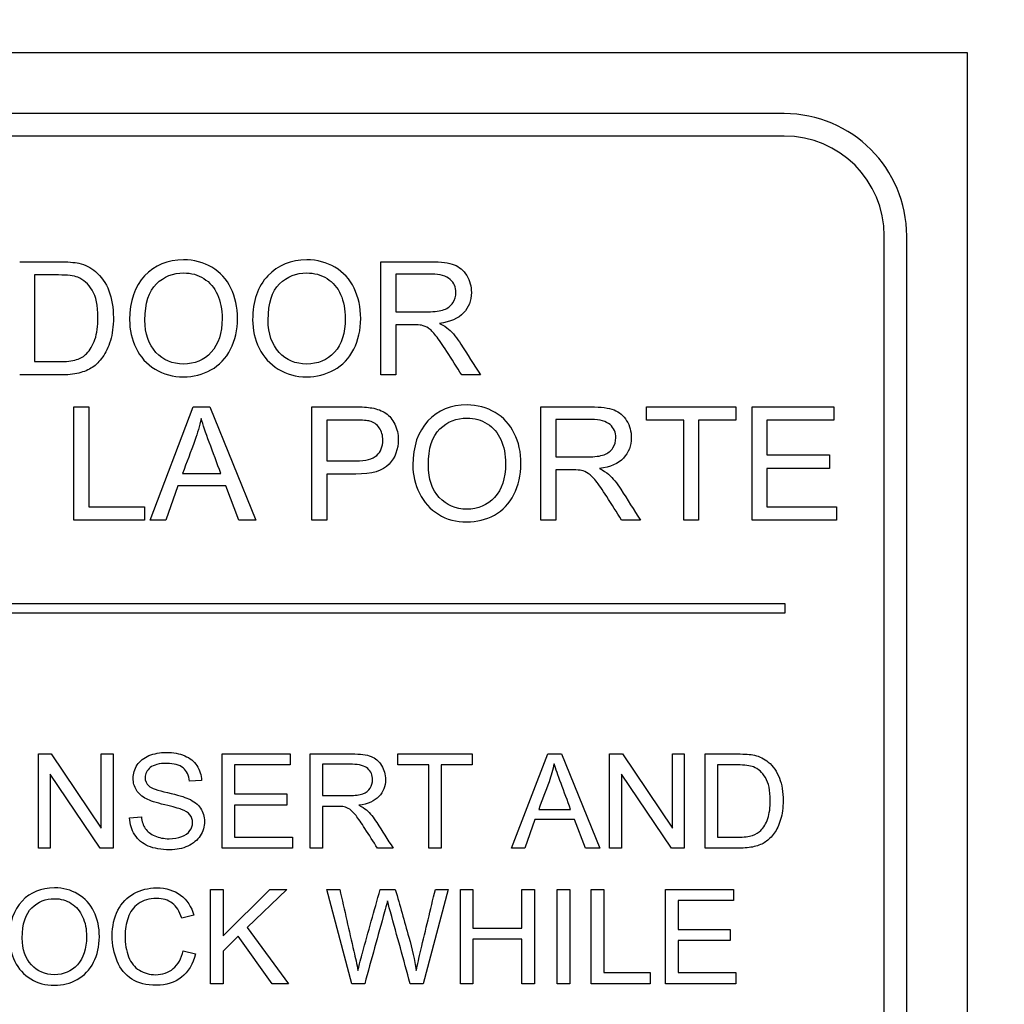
# Model space of a CAD drawing. Header units: inches. Extents: x 2 to 538, y -2 to 358.
# Tile 51 of 121: x 185.91 to 186.92, y 188.16 to 189.17. Entities that reach past the tile are written whole.
import ezdxf
from ezdxf.enums import TextEntityAlignment as Align

# ---------------------------------------------------------------- set-up
doc = ezdxf.new("R2010")
doc.units = ezdxf.units.IN
doc.header["$MEASUREMENT"] = 0
doc.layers.add('Default', color=7, linetype='Continuous')
doc.layers.add('LAB20180', color=7, linetype='Continuous')
doc.styles.add('SEACAD_Times_New_Roman', font='times.ttf')
doc.dimstyles.new('HAMMOND_(STH_-_540x360)', dxfattribs={"dimtxt": 2, "dimasz": 2.5, "dimexe": 1, "dimexo": 1, "dimgap": 0.5, "dimtad": 0, "dimtih": 1, "dimtoh": 1, "dimzin": 0, "dimdsep": 46, "dimtxsty": 'SEACAD_Times_New_Roman', "dimblk1": '_SE_FILLED', "dimblk2": '_SE_FILLED', "dimsah": 1, "dimcen": 1, "dimadec": 0, "dimazin": 0, "dimtfac": 0.8, "dimtofl": 0, "dimtmove": 1, "dimatfit": 3, "dimfxl": 1, "dimtolj": 1, "dimtzin": 0, "dimarcsym": 0})

# ---------------------------------------------------------------- blocks, each defined once
blk = doc.blocks.new('SE')
at = {"layer": 'LAB20180', "color": 7, "linetype": 'Continuous'}
for p, q in [((186.8824, 189.1365), (184.6324, 189.1365)), ((186.8824, 185.3865), (186.8824, 189.1365)), ((186.6944, 189.074), (184.8204, 189.074)), ((186.6944, 189.051), (184.8204, 189.051)), ((186.7969, 185.5745), (186.7969, 188.9485)), ((186.8199, 185.5745), (186.8199, 188.9485)), ((186.2808, 188.8059), (186.2808, 188.9221)), ((185.9256, 188.9085), (185.9256, 188.8196)), ((186.296, 188.9093), (186.296, 188.8708)), ((186.296, 188.8574), (186.296, 188.8059)), ((186.296, 188.8059), (186.2808, 188.8059)), ((186.3828, 188.8059), (186.3637, 188.8059)), ((185.9658, 188.6569), (185.9658, 188.7732)), ((185.9658, 188.7732), (185.9811, 188.7732)), ((185.9811, 188.7732), (185.9811, 188.6706)), ((186.044, 188.6569), (186.0883, 188.7732)), ((186.0883, 188.7732), (186.1052, 188.7732)), ((186.1052, 188.7732), (186.1524, 188.6569)), ((186.2099, 188.6569), (186.2099, 188.7732)), ((186.4448, 188.6569), (186.4448, 188.7732)), ((186.553, 188.7596), (186.553, 188.7732)), ((186.553, 188.7732), (186.6446, 188.7732)), ((186.6446, 188.7732), (186.6446, 188.7596)), ((186.6613, 188.6569), (186.6613, 188.7732)), ((186.6613, 188.7732), (186.7451, 188.7732)), ((186.7451, 188.7732), (186.7451, 188.7596)), ((186.2252, 188.7596), (186.2252, 188.7178)), ((186.46, 188.7603), (186.46, 188.7219)), ((186.5912, 188.7596), (186.553, 188.7596)), ((186.5912, 188.6569), (186.5912, 188.7596)), ((186.6446, 188.7596), (186.6065, 188.7596)), ((186.6065, 188.7596), (186.6065, 188.6569)), ((186.7451, 188.7596), (186.6766, 188.7596)), ((186.6766, 188.7596), (186.6766, 188.7238)), ((186.6766, 188.7238), (186.7407, 188.7238)), ((186.7407, 188.7238), (186.7407, 188.7101)), ((186.0773, 188.7047), (186.1166, 188.7047)), ((186.2252, 188.7042), (186.2252, 188.6569)), ((186.46, 188.7085), (186.46, 188.6569)), ((186.7407, 188.7101), (186.6766, 188.7101)), ((186.6766, 188.7101), (186.6766, 188.6706)), ((186.0726, 188.6921), (186.0602, 188.6569)), ((186.1216, 188.6921), (186.0726, 188.6921)), ((186.1349, 188.6569), (186.1216, 188.6921)), ((185.9811, 188.6706), (186.0384, 188.6706)), ((186.0384, 188.6706), (186.0384, 188.6569)), ((186.6766, 188.6706), (186.7478, 188.6706)), ((186.7478, 188.6706), (186.7478, 188.6569)), ((186.0384, 188.6569), (185.9658, 188.6569)), ((186.0602, 188.6569), (186.044, 188.6569)), ((186.1524, 188.6569), (186.1349, 188.6569)), ((186.2252, 188.6569), (186.2099, 188.6569)), ((186.46, 188.6569), (186.4448, 188.6569)), ((186.5468, 188.6569), (186.5276, 188.6569)), ((186.6065, 188.6569), (186.5912, 188.6569)), ((186.7478, 188.6569), (186.6613, 188.6569)), ((184.8199, 188.5715), (186.6949, 188.5715)), ((186.6949, 188.5715), (186.6949, 188.5615)), ((186.6949, 188.5615), (184.8199, 188.5615)), ((185.9295, 188.3204), (185.9295, 188.4171)), ((185.9295, 188.4171), (185.9426, 188.4171)), ((185.9426, 188.4171), (185.9937, 188.3411)), ((185.9937, 188.3411), (185.9937, 188.4171)), ((185.9937, 188.4171), (186.006, 188.4171)), ((186.006, 188.4171), (186.006, 188.3204)), ((186.118, 188.3204), (186.118, 188.4171)), ((186.118, 188.4171), (186.1877, 188.4171)), ((186.1877, 188.4171), (186.1877, 188.4058)), ((186.2082, 188.3204), (186.2082, 188.4171)), ((186.2981, 188.4058), (186.2981, 188.4171)), ((186.2981, 188.4171), (186.3744, 188.4171)), ((186.3744, 188.4171), (186.3744, 188.4058)), ((186.4148, 188.3204), (186.4518, 188.4171)), ((186.4518, 188.4171), (186.4659, 188.4171)), ((186.4659, 188.4171), (186.5051, 188.3204)), ((186.5152, 188.3204), (186.5152, 188.4171)), ((186.5152, 188.4171), (186.5284, 188.4171)), ((186.5284, 188.4171), (186.5796, 188.3411)), ((186.5796, 188.3411), (186.5796, 188.4171)), ((186.5796, 188.4171), (186.5918, 188.4171)), ((186.5918, 188.4171), (186.5918, 188.3204)), ((186.6132, 188.3204), (186.6132, 188.4171)), ((186.1877, 188.4058), (186.1307, 188.4058)), ((186.1307, 188.4058), (186.1307, 188.376)), ((186.2209, 188.4065), (186.2209, 188.3744)), ((186.3299, 188.4058), (186.2981, 188.4058)), ((186.3299, 188.3204), (186.3299, 188.4058)), ((186.3744, 188.4058), (186.3426, 188.4058)), ((186.3426, 188.4058), (186.3426, 188.3204)), ((186.6259, 188.4058), (186.6259, 188.3317)), ((185.9929, 188.3204), (185.9417, 188.3964)), ((185.9417, 188.3964), (185.9417, 188.3204)), ((186.0969, 188.3899), (186.0846, 188.389)), ((186.5787, 188.3204), (186.5275, 188.3964)), ((186.5275, 188.3964), (186.5275, 188.3204)), ((186.1307, 188.376), (186.1841, 188.376)), ((186.1841, 188.376), (186.1841, 188.3646)), ((186.1841, 188.3646), (186.1307, 188.3646)), ((186.1307, 188.3646), (186.1307, 188.3317)), ((186.2209, 188.3633), (186.2209, 188.3204)), ((186.4425, 188.3601), (186.4753, 188.3601)), ((186.023, 188.3515), (186.0351, 188.3526)), ((186.4387, 188.3497), (186.4283, 188.3204)), ((186.4794, 188.3497), (186.4387, 188.3497)), ((186.4905, 188.3204), (186.4794, 188.3497)), ((186.1307, 188.3317), (186.19, 188.3317)), ((186.19, 188.3317), (186.19, 188.3204)), ((185.9417, 188.3204), (185.9295, 188.3204)), ((186.006, 188.3204), (185.9929, 188.3204)), ((186.19, 188.3204), (186.118, 188.3204)), ((186.2209, 188.3204), (186.2082, 188.3204)), ((186.2932, 188.3204), (186.2772, 188.3204)), ((186.3426, 188.3204), (186.3299, 188.3204)), ((186.4283, 188.3204), (186.4148, 188.3204)), ((186.5051, 188.3204), (186.4905, 188.3204)), ((186.5275, 188.3204), (186.5152, 188.3204)), ((186.5918, 188.3204), (186.5787, 188.3204)), ((186.106, 188.1813), (186.106, 188.2781)), ((186.106, 188.2781), (186.1188, 188.2781)), ((186.1188, 188.2781), (186.1188, 188.2304)), ((186.1188, 188.2304), (186.1668, 188.2781)), ((186.1842, 188.2781), (186.1436, 188.2389)), ((186.1668, 188.2781), (186.1842, 188.2781)), ((186.2509, 188.1813), (186.2253, 188.2781)), ((186.2253, 188.2781), (186.2385, 188.2781)), ((186.28, 188.2781), (186.2955, 188.2781)), ((186.3498, 188.2781), (186.3239, 188.1813)), ((186.3366, 188.2781), (186.3498, 188.2781)), ((186.3622, 188.1813), (186.3622, 188.2781)), ((186.3622, 188.2781), (186.375, 188.2781)), ((186.375, 188.2781), (186.375, 188.2384)), ((186.4254, 188.2384), (186.4254, 188.2781)), ((186.4254, 188.2781), (186.4382, 188.2781)), ((186.4382, 188.2781), (186.4382, 188.1813)), ((186.4615, 188.1813), (186.4615, 188.2781)), ((186.4615, 188.2781), (186.4743, 188.2781)), ((186.4743, 188.2781), (186.4743, 188.1813)), ((186.4965, 188.1813), (186.4965, 188.2781)), ((186.4965, 188.2781), (186.5093, 188.2781)), ((186.5093, 188.2781), (186.5093, 188.1927)), ((186.5726, 188.1813), (186.5726, 188.2781)), ((186.5726, 188.2781), (186.6424, 188.2781)), ((186.6424, 188.2781), (186.6424, 188.2668)), ((186.6424, 188.2668), (186.5854, 188.2668)), ((186.5854, 188.2668), (186.5854, 188.237)), ((186.089, 188.2516), (186.0765, 188.2486)), ((186.1436, 188.2389), (186.186, 188.1813)), ((186.375, 188.2384), (186.4254, 188.2384)), ((186.5854, 188.237), (186.6387, 188.237)), ((186.6387, 188.237), (186.6387, 188.2256)), ((186.1345, 188.2301), (186.1188, 188.2149)), ((186.1691, 188.1813), (186.1345, 188.2301)), ((186.4254, 188.227), (186.375, 188.227)), ((186.375, 188.227), (186.375, 188.1813)), ((186.4254, 188.1813), (186.4254, 188.227)), ((186.6387, 188.2256), (186.5854, 188.2256)), ((186.5854, 188.2256), (186.5854, 188.1927)), ((186.0779, 188.2152), (186.0906, 188.212)), ((186.1188, 188.2149), (186.1188, 188.1813)), ((186.5093, 188.1927), (186.557, 188.1927)), ((186.557, 188.1927), (186.557, 188.1813)), ((186.5854, 188.1927), (186.6446, 188.1927)), ((186.6446, 188.1927), (186.6446, 188.1813)), ((186.1188, 188.1813), (186.106, 188.1813)), ((186.186, 188.1813), (186.1691, 188.1813)), ((186.2641, 188.1813), (186.2509, 188.1813)), ((186.3239, 188.1813), (186.3108, 188.1813)), ((186.375, 188.1813), (186.3622, 188.1813)), ((186.4382, 188.1813), (186.4254, 188.1813)), ((186.4743, 188.1813), (186.4615, 188.1813)), ((186.557, 188.1813), (186.4965, 188.1813)), ((186.6446, 188.1813), (186.5726, 188.1813))]:
    blk.add_line(p, q, dxfattribs=at)
for radius in [0.1255, 0.1025]:
    blk.add_arc((186.6944, 188.9485), radius, 0, 90, dxfattribs=at)
for points, knots in [([(186.023, 188.8625), (186.023, 188.8817), (186.0282, 188.8967), (186.0384, 188.9077), (186.0487, 188.9186), (186.0621, 188.924), (186.0892, 188.924), (186.0988, 188.9215), (186.1073, 188.9164), (186.116, 188.9112), (186.1225, 188.9041), (186.127, 188.8949), (186.1315, 188.8858), (186.1337, 188.8754), (186.1337, 188.852), (186.1314, 188.8415), (186.1266, 188.8322), (186.1218, 188.823), (186.1151, 188.8159), (186.0978, 188.8063), (186.0884, 188.804), (186.0674, 188.804), (186.0577, 188.8066), (186.0405, 188.8172), (186.034, 188.8243), (186.0252, 188.8426), (186.023, 188.8523), (186.023, 188.8625)], [0, 0, 0, 0, 0.133447, 0.133447, 0.133447, 0.256218, 0.256218, 0.337096, 0.337096, 0.337096, 0.41739, 0.41739, 0.41739, 0.505072, 0.505072, 0.593922, 0.593922, 0.593922, 0.671214, 0.671214, 0.748505, 0.748505, 0.832337, 0.832337, 0.916168, 0.916168, 1, 1, 1, 1]), ([(186.1492, 188.8625), (186.1492, 188.8817), (186.1544, 188.8967), (186.1648, 188.9077), (186.175, 188.9186), (186.1884, 188.924), (186.2154, 188.924), (186.225, 188.9215), (186.2336, 188.9164), (186.2422, 188.9112), (186.2488, 188.9041), (186.2532, 188.8949), (186.2578, 188.8857), (186.26, 188.8754), (186.26, 188.852), (186.2576, 188.8415), (186.2529, 188.8322), (186.2482, 188.8229), (186.2415, 188.8159), (186.2327, 188.8111), (186.2241, 188.8064), (186.2147, 188.804), (186.1938, 188.804), (186.184, 188.8066), (186.1669, 188.8172), (186.1604, 188.8243), (186.1559, 188.8335), (186.1514, 188.8426), (186.1492, 188.8523), (186.1492, 188.8625)], [0, 0, 0, 0, 0.133552, 0.133552, 0.133552, 0.256182, 0.256182, 0.336966, 0.336966, 0.336966, 0.417259, 0.417259, 0.417259, 0.50495, 0.50495, 0.593811, 0.593811, 0.593811, 0.674596, 0.674596, 0.674596, 0.751479, 0.751479, 0.834867, 0.834867, 0.918256, 0.918256, 0.918256, 1, 1, 1, 1]), ([(185.9103, 188.9221), (185.9237, 188.9221), (185.937, 188.9221), (185.9503, 188.9221), (185.9593, 188.9221), (185.9663, 188.9215), (185.971, 188.9205), (185.9777, 188.9189), (185.9834, 188.9161), (185.988, 188.9121), (185.9941, 188.9068), (185.9988, 188.9003), (186.0048, 188.8842), (186.0064, 188.875), (186.0064, 188.8558), (186.0054, 188.8479), (186.0012, 188.8343), (185.9985, 188.8287), (185.9954, 188.8243), (185.9921, 188.8198), (185.9886, 188.8162), (185.9848, 188.8137), (185.9809, 188.8111), (185.9763, 188.8092), (185.9655, 188.8066), (185.9593, 188.8059), (185.9522, 188.8059), (185.9383, 188.8059), (185.9243, 188.8059), (185.9103, 188.8059)], [0, 0, 0, 0, 0.150345, 0.150345, 0.150345, 0.228664, 0.228664, 0.228664, 0.300657, 0.300657, 0.300657, 0.39723, 0.39723, 0.493802, 0.493802, 0.575961, 0.575961, 0.65812, 0.65812, 0.65812, 0.714757, 0.714757, 0.714757, 0.778567, 0.778567, 0.842377, 0.842377, 0.842377, 1, 1, 1, 1]), ([(186.2808, 188.9221), (186.2979, 188.9221), (186.315, 188.9221), (186.3321, 188.9221), (186.3425, 188.9221), (186.3504, 188.9211), (186.3558, 188.919), (186.3611, 188.9169), (186.3654, 188.9132), (186.3687, 188.9079), (186.3719, 188.9026), (186.3735, 188.8968), (186.3735, 188.8822), (186.3708, 188.8752), (186.3602, 188.8639), (186.3519, 188.8603), (186.3408, 188.8588)], [0, 0, 0, 0, 0.318057, 0.318057, 0.318057, 0.46663, 0.46663, 0.46663, 0.573882, 0.573882, 0.573882, 0.693773, 0.693773, 0.846886, 0.846886, 1, 1, 1, 1]), ([(185.9256, 188.8196), (185.9339, 188.8196), (185.9422, 188.8196), (185.9505, 188.8196), (185.9581, 188.8196), (185.9641, 188.8202), (185.9685, 188.8216), (185.9729, 188.823), (185.9764, 188.8251), (185.9789, 188.8277), (185.9825, 188.8315), (185.9854, 188.8363), (185.9875, 188.8424), (185.9896, 188.8486), (185.9905, 188.856), (185.9905, 188.877), (185.9886, 188.8864), (185.9846, 188.8929), (185.9806, 188.8994), (185.9757, 188.9038), (185.9699, 188.9061), (185.9659, 188.9077), (185.9592, 188.9085), (185.9501, 188.9085), (185.9419, 188.9085), (185.9338, 188.9085), (185.9256, 188.9085)], [0, 0, 0, 0, 0.131508, 0.131508, 0.131508, 0.228357, 0.228357, 0.228357, 0.292742, 0.292742, 0.292742, 0.383654, 0.383654, 0.383654, 0.499024, 0.499024, 0.657911, 0.657911, 0.657911, 0.763984, 0.763984, 0.763984, 0.870531, 0.870531, 0.870531, 1, 1, 1, 1]), ([(186.0388, 188.8622), (186.0388, 188.8482), (186.0425, 188.8371), (186.05, 188.8291), (186.0576, 188.8211), (186.067, 188.8171), (186.0898, 188.8171), (186.0993, 188.8211), (186.1067, 188.8292), (186.1142, 188.8374), (186.1179, 188.8489), (186.1179, 188.8732), (186.1163, 188.8814), (186.11, 188.8955), (186.1053, 188.901), (186.0991, 188.9048), (186.093, 188.9087), (186.0862, 188.9106), (186.0677, 188.9106), (186.0583, 188.9069), (186.0505, 188.8994), (186.0427, 188.892), (186.0388, 188.8796), (186.0388, 188.8622)], [0, 0, 0, 0, 0.129275, 0.129275, 0.129275, 0.243005, 0.243005, 0.359073, 0.359073, 0.359073, 0.493901, 0.493901, 0.579129, 0.579129, 0.664357, 0.664357, 0.664357, 0.743292, 0.743292, 0.854918, 0.854918, 0.854918, 1, 1, 1, 1]), ([(186.1651, 188.8622), (186.1651, 188.8482), (186.1689, 188.8371), (186.1764, 188.8291), (186.1839, 188.8211), (186.1932, 188.8171), (186.216, 188.8171), (186.2256, 188.8211), (186.2331, 188.8292), (186.2405, 188.8373), (186.2442, 188.8489), (186.2442, 188.8732), (186.2426, 188.8814), (186.2394, 188.8884), (186.2362, 188.8955), (186.2316, 188.901), (186.2255, 188.9048), (186.2193, 188.9087), (186.2124, 188.9106), (186.1939, 188.9106), (186.1847, 188.9069), (186.1768, 188.8994), (186.1691, 188.892), (186.1651, 188.8796), (186.1651, 188.8622)], [0, 0, 0, 0, 0.129378, 0.129378, 0.129378, 0.243105, 0.243105, 0.359168, 0.359168, 0.359168, 0.497718, 0.497718, 0.585299, 0.585299, 0.585299, 0.664203, 0.664203, 0.664203, 0.742363, 0.742363, 0.854817, 0.854817, 0.854817, 1, 1, 1, 1]), ([(186.296, 188.8708), (186.307, 188.8708), (186.318, 188.8708), (186.329, 188.8708), (186.336, 188.8708), (186.3415, 188.8715), (186.3456, 188.873), (186.3495, 188.8744), (186.3525, 188.8768), (186.3546, 188.8799), (186.3567, 188.8831), (186.3577, 188.8867), (186.3577, 188.8959), (186.3557, 188.9004), (186.3517, 188.904), (186.3477, 188.9075), (186.3414, 188.9092), (186.3327, 188.9093), (186.3205, 188.9094), (186.3082, 188.9093), (186.296, 188.9093)], [0, 0, 0, 0, 0.228274, 0.228274, 0.228274, 0.344203, 0.344203, 0.344203, 0.424522, 0.424522, 0.424522, 0.498199, 0.498199, 0.60718, 0.60718, 0.60718, 0.746064, 0.746064, 0.746064, 1, 1, 1, 1]), ([(186.3637, 188.8059), (186.3585, 188.814), (186.3534, 188.822), (186.3483, 188.8301), (186.3438, 188.837), (186.3401, 188.8424), (186.3372, 188.8461), (186.3343, 188.8498), (186.3317, 188.8524), (186.3294, 188.8539), (186.3271, 188.8553), (186.3248, 188.8564), (186.3224, 188.8569), (186.3207, 188.8573), (186.3178, 188.8574), (186.3139, 188.8574), (186.3079, 188.8574), (186.302, 188.8574), (186.296, 188.8574)], [0, 0, 0, 0, 0.306819, 0.306819, 0.306819, 0.515477, 0.515477, 0.515477, 0.634456, 0.634456, 0.634456, 0.716945, 0.716945, 0.716945, 0.808478, 0.808478, 0.808478, 1, 1, 1, 1]), ([(186.3408, 188.8588), (186.3449, 188.8568), (186.3479, 188.8549), (186.35, 188.853), (186.3547, 188.849), (186.3588, 188.8438), (186.3627, 188.8376), (186.3694, 188.827), (186.3761, 188.8165), (186.3828, 188.8059)], [0, 0, 0, 0, 0.160109, 0.160109, 0.160109, 0.45305, 0.45305, 0.45305, 1, 1, 1, 1]), ([(186.2099, 188.7732), (186.2245, 188.7732), (186.2391, 188.7732), (186.2537, 188.7732), (186.2614, 188.7732), (186.2673, 188.7728), (186.2713, 188.7721), (186.2771, 188.7711), (186.2818, 188.7693), (186.2857, 188.7666), (186.2895, 188.7639), (186.2927, 188.7602), (186.295, 188.7554), (186.2973, 188.7506), (186.2985, 188.7452), (186.2985, 188.7296), (186.2954, 188.7213), (186.2891, 188.7144), (186.2829, 188.7075), (186.2714, 188.7041), (186.255, 188.7042), (186.2451, 188.7042), (186.2351, 188.7042), (186.2252, 188.7042)], [0, 0, 0, 0, 0.216952, 0.216952, 0.216952, 0.304451, 0.304451, 0.304451, 0.381248, 0.381248, 0.381248, 0.454064, 0.454064, 0.454064, 0.533616, 0.533616, 0.671221, 0.671221, 0.671221, 0.852304, 0.852304, 0.852304, 1, 1, 1, 1]), ([(186.3135, 188.7135), (186.3135, 188.7327), (186.3187, 188.7478), (186.329, 188.7587), (186.3393, 188.7696), (186.3527, 188.7751), (186.3797, 188.7751), (186.3893, 188.7725), (186.3979, 188.7674), (186.4065, 188.7622), (186.4131, 188.7551), (186.4175, 188.746), (186.4221, 188.7368), (186.4243, 188.7265), (186.4243, 188.7031), (186.4219, 188.6926), (186.4124, 188.674), (186.4057, 188.667), (186.3971, 188.6622), (186.3883, 188.6574), (186.379, 188.6551), (186.358, 188.6551), (186.3483, 188.6576), (186.3397, 188.663), (186.3311, 188.6683), (186.3246, 188.6754), (186.3158, 188.6937), (186.3135, 188.7033), (186.3135, 188.7135)], [0, 0, 0, 0, 0.133288, 0.133288, 0.133288, 0.256522, 0.256522, 0.33712, 0.33712, 0.33712, 0.417249, 0.417249, 0.417249, 0.502222, 0.502222, 0.588327, 0.588327, 0.674432, 0.674432, 0.674432, 0.75288, 0.75288, 0.837966, 0.837966, 0.837966, 0.918983, 0.918983, 1, 1, 1, 1]), ([(186.4448, 188.7732), (186.4619, 188.7732), (186.479, 188.7732), (186.4961, 188.7732), (186.5065, 188.7732), (186.5143, 188.7722), (186.5198, 188.7701), (186.5251, 188.768), (186.5294, 188.7643), (186.5327, 188.759), (186.5359, 188.7537), (186.5375, 188.7479), (186.5375, 188.7333), (186.5348, 188.7263), (186.5242, 188.715), (186.5159, 188.7114), (186.5048, 188.7099)], [0, 0, 0, 0, 0.318057, 0.318057, 0.318057, 0.46663, 0.46663, 0.46663, 0.573882, 0.573882, 0.573882, 0.693773, 0.693773, 0.846886, 0.846886, 1, 1, 1, 1]), ([(186.0963, 188.7612), (186.0947, 188.7536), (186.0926, 188.7462), (186.0899, 188.7388), (186.0859, 188.7273), (186.0815, 188.7161), (186.0773, 188.7047)], [0, 0, 0, 0, 0.391075, 0.391075, 0.391075, 1, 1, 1, 1]), ([(186.1166, 188.7047), (186.1126, 188.7155), (186.1087, 188.7262), (186.1047, 188.7369), (186.1011, 188.7467), (186.0983, 188.7548), (186.0963, 188.7612)], [0, 0, 0, 0, 0.571633, 0.571633, 0.571633, 1, 1, 1, 1]), ([(186.3294, 188.7132), (186.3294, 188.6992), (186.3331, 188.6882), (186.3406, 188.6802), (186.3481, 188.6722), (186.3575, 188.6682), (186.3804, 188.6682), (186.3899, 188.6722), (186.4047, 188.6884), (186.4085, 188.6999), (186.4085, 188.7243), (186.4069, 188.7325), (186.4005, 188.7466), (186.3958, 188.752), (186.3897, 188.7559), (186.3836, 188.7598), (186.3767, 188.7617), (186.3582, 188.7617), (186.3489, 188.758), (186.3411, 188.7505), (186.3333, 188.743), (186.3294, 188.7306), (186.3294, 188.7132)], [0, 0, 0, 0, 0.129277, 0.129277, 0.129277, 0.252801, 0.252801, 0.378862, 0.378862, 0.504924, 0.504924, 0.584611, 0.584611, 0.664298, 0.664298, 0.664298, 0.743257, 0.743257, 0.854915, 0.854915, 0.854915, 1, 1, 1, 1]), ([(186.2252, 188.7178), (186.2352, 188.7178), (186.2452, 188.7178), (186.2552, 188.7178), (186.2652, 188.7178), (186.2723, 188.7197), (186.2806, 188.7271), (186.2827, 188.7323), (186.2827, 188.7439), (186.2815, 188.7481), (186.2791, 188.7516), (186.2766, 188.7551), (186.2733, 188.7574), (186.2693, 188.7585), (186.2667, 188.7592), (186.2619, 188.7596), (186.2549, 188.7596), (186.245, 188.7596), (186.2351, 188.7596), (186.2252, 188.7596)], [0, 0, 0, 0, 0.215549, 0.215549, 0.215549, 0.355111, 0.355111, 0.494673, 0.494673, 0.595735, 0.595735, 0.595735, 0.683088, 0.683088, 0.683088, 0.786664, 0.786664, 0.786664, 1, 1, 1, 1]), ([(186.46, 188.7219), (186.471, 188.7219), (186.482, 188.7219), (186.493, 188.7219), (186.5, 188.7219), (186.5055, 188.7226), (186.5095, 188.7241), (186.5135, 188.7255), (186.5165, 188.7279), (186.5186, 188.731), (186.5207, 188.7342), (186.5216, 188.7377), (186.5216, 188.7469), (186.5197, 188.7515), (186.5157, 188.755), (186.5116, 188.7585), (186.5054, 188.7603), (186.4967, 188.7603), (186.4845, 188.7603), (186.4722, 188.7603), (186.46, 188.7603)], [0, 0, 0, 0, 0.228467, 0.228467, 0.228467, 0.343975, 0.343975, 0.343975, 0.424764, 0.424764, 0.424764, 0.499093, 0.499093, 0.606795, 0.606795, 0.606795, 0.745899, 0.745899, 0.745899, 1, 1, 1, 1]), ([(186.5276, 188.6569), (186.5225, 188.665), (186.5174, 188.6731), (186.5123, 188.6812), (186.5078, 188.6881), (186.5041, 188.6934), (186.5012, 188.6972), (186.4983, 188.7009), (186.4957, 188.7034), (186.4911, 188.7064), (186.4888, 188.7074), (186.4864, 188.708), (186.4847, 188.7084), (186.4818, 188.7085), (186.4779, 188.7085), (186.4719, 188.7085), (186.4659, 188.7085), (186.46, 188.7085)], [0, 0, 0, 0, 0.307386, 0.307386, 0.307386, 0.515959, 0.515959, 0.515959, 0.616495, 0.616495, 0.717031, 0.717031, 0.717031, 0.808506, 0.808506, 0.808506, 1, 1, 1, 1]), ([(186.5048, 188.7099), (186.5088, 188.7079), (186.5119, 188.706), (186.514, 188.7041), (186.5187, 188.7001), (186.5228, 188.6948), (186.5267, 188.6887), (186.5335, 188.6781), (186.5401, 188.6675), (186.5468, 188.6569)], [0, 0, 0, 0, 0.159936, 0.159936, 0.159936, 0.452575, 0.452575, 0.452575, 1, 1, 1, 1]), ([(186.0351, 188.3526), (186.0357, 188.3477), (186.037, 188.3437), (186.0391, 188.3406), (186.0412, 188.3375), (186.0444, 188.3349), (186.0532, 188.3311), (186.0581, 188.3301), (186.0684, 188.3301), (186.0727, 188.3308), (186.0802, 188.3338), (186.083, 188.3358), (186.0849, 188.3384), (186.0867, 188.3409), (186.0876, 188.3436), (186.0876, 188.3496), (186.0867, 188.3523), (186.083, 188.3568), (186.0802, 188.3586), (186.0761, 188.3602), (186.0735, 188.3612), (186.0678, 188.3628), (186.059, 188.3649), (186.0501, 188.367), (186.0439, 188.3691), (186.0404, 188.3709), (186.0357, 188.3734), (186.0323, 188.3764), (186.0278, 188.3836), (186.0267, 188.3876), (186.0267, 188.3969), (186.0281, 188.4015), (186.0336, 188.41), (186.0376, 188.4132), (186.0429, 188.4154), (186.0482, 188.4175), (186.0541, 188.4187), (186.0678, 188.4187), (186.0741, 188.4176), (186.0795, 188.4152), (186.085, 188.4129), (186.0892, 188.4096), (186.0921, 188.4051), (186.095, 188.4005), (186.0966, 188.3955), (186.0969, 188.3899)], [0, 0, 0, 0, 0.049737, 0.049737, 0.049737, 0.102953, 0.102953, 0.156169, 0.156169, 0.203125, 0.203125, 0.250081, 0.250081, 0.250081, 0.285882, 0.285882, 0.322462, 0.322462, 0.359041, 0.359041, 0.359041, 0.428406, 0.428406, 0.428406, 0.504956, 0.504956, 0.504956, 0.558461, 0.558461, 0.611967, 0.611967, 0.669295, 0.669295, 0.726622, 0.726622, 0.726622, 0.796276, 0.796276, 0.872827, 0.872827, 0.872827, 0.93708, 0.93708, 0.93708, 1, 1, 1, 1]), ([(186.0846, 188.389), (186.0839, 188.395), (186.0817, 188.3996), (186.0741, 188.4058), (186.0685, 188.4073), (186.0611, 188.4074), (186.0534, 188.4075), (186.0478, 188.4059), (186.0442, 188.4031), (186.0407, 188.4003), (186.0389, 188.3968), (186.0389, 188.3894), (186.0402, 188.3865), (186.0427, 188.3843), (186.0452, 188.382), (186.0516, 188.3797), (186.0619, 188.3774), (186.0723, 188.3751), (186.0794, 188.3729), (186.0833, 188.3712), (186.089, 188.3686), (186.0931, 188.3653), (186.0958, 188.3614), (186.0985, 188.3574), (186.0998, 188.3528), (186.0998, 188.3425), (186.0984, 188.3377), (186.0954, 188.3331), (186.0924, 188.3286), (186.0883, 188.3251), (186.0827, 188.3225), (186.0773, 188.32), (186.0711, 188.3188), (186.0554, 188.3188), (186.0481, 188.32), (186.0422, 188.3226), (186.0363, 188.3251), (186.0317, 188.329), (186.0283, 188.3341), (186.025, 188.3392), (186.0232, 188.345), (186.023, 188.3515)], [0, 0, 0, 0, 0.065172, 0.065172, 0.130344, 0.130344, 0.130344, 0.19945, 0.19945, 0.19945, 0.244407, 0.244407, 0.283562, 0.283562, 0.283562, 0.363795, 0.363795, 0.363795, 0.450609, 0.450609, 0.450609, 0.513215, 0.513215, 0.513215, 0.571162, 0.571162, 0.629832, 0.629832, 0.629832, 0.695162, 0.695162, 0.695162, 0.766368, 0.766368, 0.856873, 0.856873, 0.856873, 0.928294, 0.928294, 0.928294, 1, 1, 1, 1]), ([(186.2082, 188.4171), (186.2224, 188.4171), (186.2367, 188.4171), (186.251, 188.4171), (186.2596, 188.4171), (186.2661, 188.4163), (186.2751, 188.4128), (186.2787, 188.4097), (186.2814, 188.4053), (186.2841, 188.4009), (186.2854, 188.3961), (186.2854, 188.3839), (186.2832, 188.3781), (186.2743, 188.3687), (186.2675, 188.3657), (186.2581, 188.3644)], [0, 0, 0, 0, 0.318422, 0.318422, 0.318422, 0.446062, 0.446062, 0.573702, 0.573702, 0.573702, 0.693644, 0.693644, 0.846822, 0.846822, 1, 1, 1, 1]), ([(186.6132, 188.4171), (186.6243, 188.4171), (186.6354, 188.4171), (186.6465, 188.4171), (186.654, 188.4171), (186.6597, 188.4167), (186.6637, 188.4158), (186.6693, 188.4145), (186.674, 188.4122), (186.6779, 188.4088), (186.683, 188.4045), (186.6868, 188.399), (186.6894, 188.3923), (186.6919, 188.3856), (186.6932, 188.3779), (186.6932, 188.3619), (186.6923, 188.3554), (186.6906, 188.3497), (186.6889, 188.344), (186.6867, 188.3393), (186.6839, 188.3357), (186.6812, 188.3319), (186.6783, 188.329), (186.6751, 188.3268), (186.672, 188.3247), (186.6681, 188.3231), (186.6591, 188.3209), (186.6539, 188.3204), (186.6481, 188.3204), (186.6365, 188.3204), (186.6248, 188.3204), (186.6132, 188.3204)], [0, 0, 0, 0, 0.150364, 0.150364, 0.150364, 0.228691, 0.228691, 0.228691, 0.300686, 0.300686, 0.300686, 0.392577, 0.392577, 0.392577, 0.498108, 0.498108, 0.587889, 0.587889, 0.587889, 0.658363, 0.658363, 0.658363, 0.715005, 0.715005, 0.715005, 0.778689, 0.778689, 0.842373, 0.842373, 0.842373, 1, 1, 1, 1]), ([(186.2209, 188.3744), (186.2301, 188.3744), (186.2392, 188.3744), (186.2484, 188.3744), (186.2543, 188.3744), (186.2588, 188.375), (186.2654, 188.3774), (186.2679, 188.3794), (186.2697, 188.382), (186.2714, 188.3847), (186.2722, 188.3876), (186.2722, 188.3953), (186.2706, 188.3991), (186.2673, 188.402), (186.264, 188.405), (186.2586, 188.4064), (186.2515, 188.4065), (186.2413, 188.4066), (186.2311, 188.4065), (186.2209, 188.4065)], [0, 0, 0, 0, 0.228452, 0.228452, 0.228452, 0.326379, 0.326379, 0.424306, 0.424306, 0.424306, 0.497919, 0.497919, 0.606805, 0.606805, 0.606805, 0.745866, 0.745866, 0.745866, 1, 1, 1, 1]), ([(186.4584, 188.4071), (186.457, 188.4008), (186.4552, 188.3946), (186.4531, 188.3885), (186.4498, 188.379), (186.4461, 188.3696), (186.4425, 188.3601)], [0, 0, 0, 0, 0.389821, 0.389821, 0.389821, 1, 1, 1, 1]), ([(186.4753, 188.3601), (186.472, 188.3691), (186.4687, 188.378), (186.4654, 188.3869), (186.4624, 188.3951), (186.46, 188.4018), (186.4584, 188.4071)], [0, 0, 0, 0, 0.571622, 0.571622, 0.571622, 1, 1, 1, 1]), ([(186.6259, 188.3317), (186.6328, 188.3317), (186.6397, 188.3317), (186.6466, 188.3317), (186.653, 188.3317), (186.658, 188.3323), (186.6616, 188.3335), (186.6653, 188.3346), (186.6682, 188.3364), (186.6703, 188.3386), (186.6733, 188.3416), (186.6757, 188.3456), (186.6774, 188.3508), (186.6792, 188.3559), (186.68, 188.3621), (186.68, 188.3796), (186.6783, 188.3874), (186.675, 188.3928), (186.6717, 188.3983), (186.6676, 188.4019), (186.6628, 188.4038), (186.6594, 188.4051), (186.6539, 188.4058), (186.6462, 188.4058), (186.6394, 188.4058), (186.6327, 188.4058), (186.6259, 188.4058)], [0, 0, 0, 0, 0.131823, 0.131823, 0.131823, 0.228203, 0.228203, 0.228203, 0.292885, 0.292885, 0.292885, 0.383725, 0.383725, 0.383725, 0.498988, 0.498988, 0.657727, 0.657727, 0.657727, 0.763735, 0.763735, 0.763735, 0.870618, 0.870618, 0.870618, 1, 1, 1, 1]), ([(186.2772, 188.3204), (186.2729, 188.3271), (186.2687, 188.3338), (186.2644, 188.3405), (186.2607, 188.3463), (186.2576, 188.3507), (186.2552, 188.3538), (186.2527, 188.3569), (186.2506, 188.3591), (186.2487, 188.3603), (186.2468, 188.3615), (186.2449, 188.3624), (186.2429, 188.3628), (186.2414, 188.3632), (186.239, 188.3633), (186.2357, 188.3633), (186.2308, 188.3633), (186.2258, 188.3633), (186.2209, 188.3633)], [0, 0, 0, 0, 0.306608, 0.306608, 0.306608, 0.515923, 0.515923, 0.515923, 0.634941, 0.634941, 0.634941, 0.716726, 0.716726, 0.716726, 0.809154, 0.809154, 0.809154, 1, 1, 1, 1]), ([(186.2581, 188.3644), (186.2615, 188.3628), (186.2641, 188.3612), (186.2659, 188.3596), (186.2697, 188.3562), (186.2731, 188.3519), (186.2765, 188.3467), (186.2821, 188.338), (186.2876, 188.3292), (186.2932, 188.3204)], [0, 0, 0, 0, 0.16006, 0.16006, 0.16006, 0.453367, 0.453367, 0.453367, 1, 1, 1, 1]), ([(185.8998, 188.2284), (185.8998, 188.2444), (185.9041, 188.257), (185.9127, 188.2661), (185.9213, 188.2752), (185.9324, 188.2797), (185.9549, 188.2797), (185.9629, 188.2776), (185.97, 188.2733), (185.9772, 188.269), (185.9827, 188.2631), (185.9864, 188.2555), (185.9902, 188.2478), (185.992, 188.2392), (185.992, 188.2198), (185.9901, 188.211), (185.9861, 188.2033), (185.9822, 188.1955), (185.9766, 188.1897), (185.9693, 188.1857), (185.9621, 188.1817), (185.9543, 188.1798), (185.9369, 188.1798), (185.9288, 188.1819), (185.9216, 188.1863), (185.9144, 188.1907), (185.909, 188.1967), (185.9017, 188.2119), (185.8998, 188.2199), (185.8998, 188.2284)], [0, 0, 0, 0, 0.133273, 0.133273, 0.133273, 0.256145, 0.256145, 0.337088, 0.337088, 0.337088, 0.417209, 0.417209, 0.417209, 0.504865, 0.504865, 0.59369, 0.59369, 0.59369, 0.674486, 0.674486, 0.674486, 0.7532, 0.7532, 0.837969, 0.837969, 0.837969, 0.918984, 0.918984, 1, 1, 1, 1]), ([(186.0906, 188.212), (186.0879, 188.2015), (186.0831, 188.1935), (186.0692, 188.1825), (186.0606, 188.1798), (186.0402, 188.1798), (186.0317, 188.1818), (186.0252, 188.1861), (186.0187, 188.1904), (186.0137, 188.1964), (186.0103, 188.2045), (186.0069, 188.2125), (186.0052, 188.2212), (186.0052, 188.2405), (186.0071, 188.2492), (186.011, 188.2568), (186.0148, 188.2643), (186.0203, 188.27), (186.0274, 188.2738), (186.0345, 188.2777), (186.0423, 188.2797), (186.0605, 188.2797), (186.0686, 188.2772), (186.0753, 188.2723), (186.0818, 188.2674), (186.0865, 188.2604), (186.089, 188.2516)], [0, 0, 0, 0, 0.104515, 0.104515, 0.20903, 0.20903, 0.316895, 0.316895, 0.316895, 0.409439, 0.409439, 0.409439, 0.508798, 0.508798, 0.616436, 0.616436, 0.616436, 0.708906, 0.708906, 0.708906, 0.7999, 0.7999, 0.902524, 0.902524, 0.902524, 1, 1, 1, 1]), ([(186.2385, 188.2781), (186.2433, 188.2569), (186.2481, 188.2358), (186.253, 188.2146), (186.2545, 188.2079), (186.2561, 188.2014), (186.2572, 188.1948)], [0, 0, 0, 0, 0.763051, 0.763051, 0.763051, 1, 1, 1, 1]), ([(186.2572, 188.1948), (186.2597, 188.2052), (186.2612, 188.2111), (186.2617, 188.2127), (186.2678, 188.2345), (186.2739, 188.2563), (186.28, 188.2781)], [0, 0, 0, 0, 0.213651, 0.213651, 0.213651, 1, 1, 1, 1]), ([(186.2955, 188.2781), (186.3001, 188.2618), (186.3047, 188.2454), (186.3093, 188.2291), (186.3128, 188.2169), (186.3153, 188.2055), (186.317, 188.1948)], [0, 0, 0, 0, 0.591792, 0.591792, 0.591792, 1, 1, 1, 1]), ([(186.317, 188.1948), (186.3183, 188.201), (186.3198, 188.208), (186.3217, 188.2159), (186.3266, 188.2366), (186.3316, 188.2574), (186.3366, 188.2781)], [0, 0, 0, 0, 0.252202, 0.252202, 0.252202, 1, 1, 1, 1]), ([(185.913, 188.2282), (185.913, 188.2165), (185.9161, 188.2073), (185.9223, 188.2007), (185.9286, 188.194), (185.9364, 188.1906), (185.9554, 188.1906), (185.9633, 188.194), (185.9695, 188.2008), (185.9757, 188.2076), (185.9789, 188.2171), (185.9789, 188.2374), (185.9775, 188.2442), (185.9722, 188.2559), (185.9684, 188.2604), (185.9632, 188.2637), (185.9581, 188.267), (185.9524, 188.2686), (185.937, 188.2686), (185.9293, 188.2655), (185.9228, 188.2592), (185.9163, 188.253), (185.913, 188.2427), (185.913, 188.2282)], [0, 0, 0, 0, 0.129296, 0.129296, 0.129296, 0.243045, 0.243045, 0.359132, 0.359132, 0.359132, 0.493969, 0.493969, 0.579203, 0.579203, 0.664437, 0.664437, 0.664437, 0.743293, 0.743293, 0.854806, 0.854806, 0.854806, 1, 1, 1, 1]), ([(186.0765, 188.2486), (186.0743, 188.2556), (186.071, 188.2608), (186.0668, 188.264), (186.0625, 188.2672), (186.0571, 188.2688), (186.0506, 188.2688), (186.0432, 188.2689), (186.0369, 188.267), (186.0319, 188.2634), (186.027, 188.2599), (186.0234, 188.2551), (186.0214, 188.2491), (186.0194, 188.2431), (186.0184, 188.2369), (186.0184, 188.2223), (186.0196, 188.2151), (186.0219, 188.2089), (186.0243, 188.2028), (186.0281, 188.1982), (186.0331, 188.1952), (186.0382, 188.1921), (186.0437, 188.1906), (186.0568, 188.1906), (186.0628, 188.1927), (186.0727, 188.201), (186.0762, 188.2071), (186.0779, 188.2152)], [0, 0, 0, 0, 0.097095, 0.097095, 0.097095, 0.18707, 0.18707, 0.18707, 0.290732, 0.290732, 0.290732, 0.385579, 0.385579, 0.385579, 0.478972, 0.478972, 0.599722, 0.599722, 0.599722, 0.694305, 0.694305, 0.694305, 0.782617, 0.782617, 0.891308, 0.891308, 1, 1, 1, 1]), ([(186.2874, 188.2664), (186.2864, 188.262), (186.2854, 188.2582), (186.2845, 188.255), (186.2775, 188.2305), (186.2709, 188.2059), (186.2641, 188.1813)], [0, 0, 0, 0, 0.13325, 0.13325, 0.13325, 1, 1, 1, 1]), ([(186.3108, 188.1813), (186.304, 188.2059), (186.2973, 188.2305), (186.2905, 188.255), (186.2888, 188.2612), (186.2878, 188.265), (186.2874, 188.2664)], [0, 0, 0, 0, 0.866227, 0.866227, 0.866227, 1, 1, 1, 1])]:
    blk.add_open_spline(points, degree=3, knots=knots, dxfattribs=at)
blk = doc.blocks.new('DMBLK4830')
at = {"layer": 'Default', "linetype": 'Continuous'}
for points in [[(198.3881, 199.4608), (197.9714, 201.9608), (197.5548, 199.4608)], [(198.3881, 184.491), (197.5548, 184.491), (197.9714, 181.991)]]:
    blk.add_hatch(color=7, dxfattribs=at).paths.add_polyline_path(points)
at = {"layer": 'Default', "color": 7, "linetype": 'Continuous'}
for p, q in [((191.6054, 201.9608), (198.9714, 201.9608)), ((197.9714, 201.9608), (197.9714, 193.6759)), ((197.9714, 190.9759), (197.9714, 181.991)), ((186.8474, 181.991), (198.9714, 181.991))]:
    blk.add_line(p, q, dxfattribs=at)
at = {"layer": 'Default', "color": 7, "linetype": 'Continuous', "style": 'SEACAD_Times_New_Roman'}
blk.add_text('19.97', height=2, dxfattribs=at).set_placement((194.5591, 192.9759), align=Align.TOP_LEFT)
blk = doc.blocks.new('_SE_FILLED')
at = {"color": 0}
blk.add_line((0, 0), (-1, 0), dxfattribs=at)
blk.add_solid([(0, 0), (-1, -0.1665), (-1, 0.1665), (0, 0)], dxfattribs=at)

msp = doc.modelspace()

# ---------------------------------------------------------------- block references
at = {"layer": 'Default'}
msp.add_blockref('SE', (0, 0), dxfattribs=at)

# ---------------------------------------------------------------- dimensions: what is measured, and where the dimension line sits
at = {"layer": 'Default', "color": 7, "linetype": 'Continuous'}
dim = msp.add_linear_dim(base=(197.9714, 181.991), p1=(190.6054, 201.9608), p2=(185.8474, 181.991), angle=90, text='\\A1;<>', dimstyle='HAMMOND_(STH_-_540x360)', override={"dimtmove": 0}, dxfattribs=at)
dim.commit()
dim.dimension.update_dxf_attribs({"geometry": 'DMBLK4830', "text_midpoint": (197.9714, 191.9759), "dimtype": 160})

doc.saveas('drawing.dxf')
